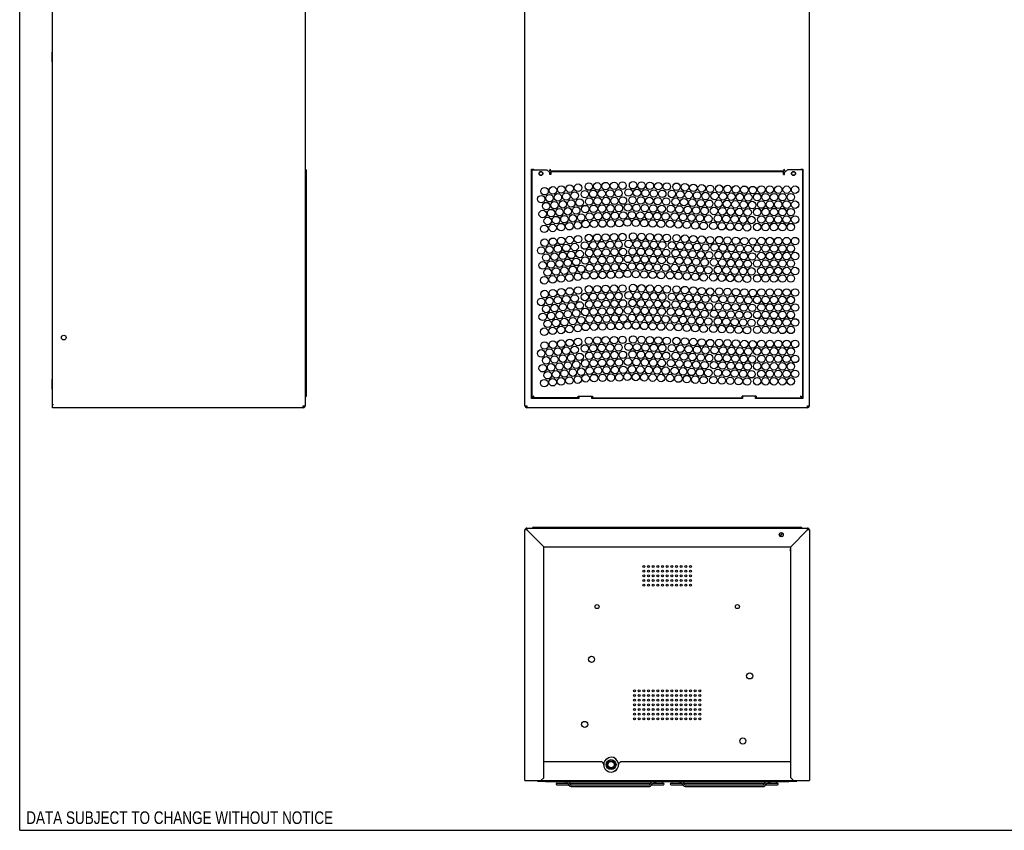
# Model space of a CAD drawing. Header units: inches. Extents: x 0 to 106, y 0 to 69.
# Tile 1 of 6: x 0 to 41, y 0 to 34. Entities that reach past the tile are written whole.
import ezdxf

# ---------------------------------------------------------------- set-up
doc = ezdxf.new("R2010")
doc.units = ezdxf.units.IN
doc.header["$LTSCALE"] = 5.84375
doc.header["$MEASUREMENT"] = 0
doc.layers.get('0').update_dxf_attribs({"linetype": 'CONTINUOUS'})
doc.styles.get("Standard").update_dxf_attribs({"font": 'txt', "width": 0.8})

msp = doc.modelspace()

# ---------------------------------------------------------------- linework, layer by layer
at = {"color": 7, "linetype": 'Continuous'}
for p, q in [((0, 0), (0, 68.75)), ((1.3831, 17.9361), (1.3831, 50.318)), ((21.2645, 17.877), (21.2645, 50.4806)), ((33.233, 17.877), (33.233, 50.4806)), ((12.013, 49.7564), (12.013, 17.877)), ((1.3516, 32.7668), (1.3516, 32.3574)), ((1.3516, 32.7668), (1.3831, 32.7668)), ((1.3516, 32.5621), (1.3831, 32.5621)), ((1.3516, 32.3574), (1.3831, 32.3574)), ((12.0524, 27.818), (12.013, 27.818)), ((12.0524, 27.818), (12.0524, 18.2904)), ((21.5401, 18.192), (21.5401, 27.8377)), ((21.5401, 27.8377), (21.6188, 27.8377)), ((21.5598, 18.2117), (21.5598, 27.818)), ((21.5598, 27.818), (22.1897, 27.818)), ((21.6188, 27.8377), (21.6188, 27.818)), ((22.1897, 27.818), (22.3078, 27.6999)), ((22.3275, 27.8377), (22.282, 27.7589)), ((22.3275, 27.8377), (22.3275, 27.7589)), ((32.2154, 27.7589), (32.17, 27.8377)), ((32.17, 27.7589), (32.17, 27.8377)), ((32.1897, 27.6999), (32.3078, 27.818)), ((32.9377, 27.818), (32.3078, 27.818)), ((32.8786, 27.8377), (32.9574, 27.8377)), ((32.8786, 27.818), (32.8786, 27.8377)), ((32.9377, 27.818), (32.9377, 18.2117)), ((32.9574, 27.8377), (32.9574, 18.192)), ((22.2684, 27.7589), (22.282, 27.7589)), ((22.2684, 27.7393), (22.2684, 27.7589)), ((22.3078, 27.6211), (22.3078, 27.6999)), ((22.3472, 27.6211), (22.3078, 27.6211)), ((32.17, 27.7589), (22.3275, 27.7589)), ((22.3472, 27.7393), (32.1503, 27.7393)), ((22.3472, 27.7393), (22.3472, 27.6211)), ((32.1503, 27.6211), (32.1503, 27.7393)), ((32.1503, 27.6211), (32.1897, 27.6211)), ((32.1897, 27.6211), (32.1897, 27.6999)), ((32.2154, 27.7589), (32.229, 27.7589)), ((32.229, 27.7589), (32.229, 27.7393)), ((21.5401, 20.8692), (21.5598, 20.8692)), ((32.9574, 20.8692), (32.9377, 20.8692)), ((21.5401, 20.633), (21.5598, 20.633)), ((32.9574, 20.633), (32.9377, 20.633)), ((32.9377, 19.4971), (32.9574, 19.4971)), ((32.9377, 19.2491), (32.9574, 19.2491)), ((1.3516, 18.9873), (1.3831, 18.9873)), ((1.3516, 18.9873), (1.3516, 18.5778)), ((1.3516, 18.7826), (1.3831, 18.7826)), ((1.3516, 18.5778), (1.3831, 18.5778)), ((21.5401, 18.3495), (21.5598, 18.3495)), ((21.6084, 18.2707), (21.5947, 18.2609)), ((21.6231, 18.2806), (21.6084, 18.2707)), ((21.6107, 18.2511), (21.6188, 18.2642)), ((21.6188, 18.2642), (21.6283, 18.2773)), ((21.6385, 18.2904), (21.6231, 18.2806)), ((21.6237, 18.2467), (21.6286, 18.2603)), ((21.6283, 18.2773), (21.6385, 18.2904)), ((21.6286, 18.2603), (21.6336, 18.2751)), ((21.6336, 18.2751), (21.6385, 18.2904)), ((23.5086, 18.2904), (24.0991, 18.2904)), ((23.5086, 18.2117), (23.5086, 18.2904)), ((23.5283, 18.2511), (23.5086, 18.2511)), ((23.5283, 18.2904), (23.5283, 18.192)), ((24.0794, 18.192), (24.0794, 18.2904)), ((24.0991, 18.2511), (24.0794, 18.2511)), ((24.0991, 18.2904), (24.0991, 18.2117)), ((30.9889, 18.2904), (30.3983, 18.2904)), ((30.3983, 18.2117), (30.3983, 18.2904)), ((30.3983, 18.2511), (30.418, 18.2511)), ((30.418, 18.2904), (30.418, 18.192)), ((30.9692, 18.192), (30.9692, 18.2904)), ((30.9692, 18.2511), (30.9889, 18.2511)), ((30.9889, 18.2904), (30.9889, 18.2117)), ((32.8743, 18.2806), (32.859, 18.2904)), ((32.859, 18.2904), (32.8692, 18.2773)), ((32.859, 18.2904), (32.8639, 18.2751)), ((32.8639, 18.2751), (32.8688, 18.2603)), ((32.8688, 18.2603), (32.8737, 18.2467)), ((32.8692, 18.2773), (32.8786, 18.2642)), ((32.8786, 18.2642), (32.8868, 18.2511)), ((32.8868, 18.2511), (32.8931, 18.2379)), ((32.8931, 18.2379), (32.897, 18.2248)), ((32.9377, 18.3495), (32.9574, 18.3495)), ((1.3831, 17.9361), (1.4225, 17.9361)), ((1.3831, 17.9134), (1.4225, 17.9361)), ((1.3831, 17.7983), (1.3831, 17.9134)), ((1.3936, 17.9295), (1.3897, 17.9361)), ((1.3998, 17.923), (1.3936, 17.9295)), ((11.9343, 17.877), (12.013, 17.877)), ((11.9343, 17.7983), (11.9343, 17.877)), ((21.2645, 17.877), (21.3432, 17.877)), ((21.3432, 17.877), (21.3432, 17.7983)), ((23.5283, 18.192), (21.5401, 18.192)), ((23.5283, 18.2117), (21.5598, 18.2117)), ((21.5991, 18.2117), (21.6005, 18.2248)), ((24.0794, 18.2117), (30.418, 18.2117)), ((30.418, 18.192), (24.0794, 18.192)), ((30.9692, 18.2117), (32.9377, 18.2117)), ((32.9574, 18.192), (30.9692, 18.192)), ((32.897, 18.2248), (32.8983, 18.2117)), ((33.1542, 17.877), (33.233, 17.877)), ((33.1542, 17.7983), (33.1542, 17.877)), ((11.9343, 17.7983), (1.3831, 17.7983)), ((33.1542, 17.7983), (21.3432, 17.7983)), ((21.2645, 2.0963), (21.2645, 12.6475)), ((21.3432, 12.6475), (21.2645, 12.6475)), ((21.3432, 12.7262), (21.3432, 12.6475)), ((21.3432, 12.7262), (33.1542, 12.7262)), ((21.3432, 12.6475), (22.0519, 11.9388)), ((21.6385, 12.7656), (32.859, 12.7656)), ((23.5086, 12.7262), (23.5086, 12.7656)), ((24.0991, 12.7656), (24.0991, 12.7262)), ((30.3983, 12.7262), (30.3983, 12.7656)), ((30.9889, 12.7656), (30.9889, 12.7262)), ((31.9672, 12.4506), (32.0519, 12.4506)), ((32.0222, 12.5294), (32.0815, 12.5294)), ((32.1113, 12.5101), (32.0519, 12.4506)), ((33.1542, 12.6475), (32.4456, 11.9388)), ((33.1542, 12.6475), (33.1542, 12.7262)), ((33.233, 12.6475), (33.1542, 12.6475)), ((33.233, 12.6475), (33.233, 2.0963)), ((31.992, 12.3916), (32.1117, 12.3916)), ((22.0519, 2.2144), (22.0519, 11.9388)), ((22.0519, 11.9388), (32.4456, 11.9388)), ((32.4456, 2.2144), (32.4456, 11.9388)), ((24.677, 2.9999), (24.7882, 3.0641)), ((25.096, 2.9999), (24.9848, 3.0641)), ((24.4928, 2.8837), (22.0519, 2.8837)), ((24.4928, 2.8837), (24.5716, 2.805)), ((24.5716, 2.805), (24.5716, 2.7656)), ((24.5788, 2.8297), (24.5788, 2.7018)), ((24.6773, 2.5311), (24.7877, 2.4674)), ((25.0953, 2.5308), (24.9848, 2.4671)), ((25.1942, 2.7016), (25.1942, 2.8297)), ((25.2015, 2.805), (25.2802, 2.8837)), ((25.2015, 2.805), (25.2015, 2.7656)), ((32.4456, 2.8837), (25.2802, 2.8837)), ((21.2645, 2.0963), (33.233, 2.0963)), ((21.7958, 2.0648), (21.7958, 2.0963)), ((21.914, 2.0648), (21.914, 2.0963)), ((22.0519, 2.2144), (21.9338, 2.0963)), ((22.1504, 2.0648), (22.1504, 2.0963)), ((22.2686, 2.0648), (22.2686, 2.0963)), ((22.6031, 2.0569), (22.6031, 2.0963)), ((22.9785, 2.0908), (22.9771, 2.0766)), ((23.2527, 2.0766), (22.9771, 2.0766)), ((22.9771, 2.0766), (22.9771, 2.0727)), ((22.9771, 2.0727), (23.2527, 2.0727)), ((23.0467, 2.0908), (23.0478, 2.0963)), ((23.2513, 2.0908), (23.2527, 2.0766)), ((23.2527, 2.0766), (23.2527, 2.0727)), ((27.7029, 2.0908), (27.7015, 2.0766)), ((27.9771, 2.0766), (27.7015, 2.0766)), ((27.7015, 2.0766), (27.7015, 2.0727)), ((27.7015, 2.0727), (27.9771, 2.0727)), ((27.7711, 2.0908), (27.7722, 2.0963)), ((27.9757, 2.0908), (27.9771, 2.0766)), ((27.9771, 2.0766), (27.9771, 2.0727)), ((31.8944, 2.0569), (31.8944, 2.0963)), ((32.2289, 2.0648), (32.2289, 2.0963)), ((32.3471, 2.0648), (32.3471, 2.0963)), ((32.5637, 2.0963), (32.4456, 2.2144)), ((32.5835, 2.0648), (32.5835, 2.0963)), ((32.7017, 2.0648), (32.7017, 2.0963)), ((21.7958, 2.0648), (22.2686, 2.0648)), ((22.1306, 2.0569), (22.1306, 2.0648)), ((22.1306, 2.0569), (32.3668, 2.0569)), ((22.607, 1.9862), (23.0451, 1.9862)), ((22.607, 1.9153), (23.1045, 1.9153)), ((23.0658, 1.9717), (23.1222, 1.8896)), ((23.1303, 1.8791), (23.1222, 1.8896)), ((23.1242, 2.0119), (23.1806, 1.9297)), ((23.1418, 1.9862), (26.5525, 1.9862)), ((23.2, 1.9153), (26.4943, 1.9153)), ((23.2014, 1.8443), (26.493, 1.8443)), ((26.5137, 1.9297), (26.5701, 2.0119)), ((26.564, 1.8791), (26.5721, 1.8896)), ((26.5721, 1.8896), (26.6285, 1.9717)), ((26.5898, 1.9153), (27.0873, 1.9153)), ((26.6492, 1.9862), (27.0873, 1.9862)), ((27.4101, 1.9862), (27.8482, 1.9862)), ((27.4101, 1.9153), (27.9077, 1.9153)), ((27.8689, 1.9717), (27.9254, 1.8896)), ((27.9334, 1.8791), (27.9254, 1.8896)), ((27.9274, 2.0119), (27.9838, 1.9297)), ((27.945, 1.9862), (31.3556, 1.9862)), ((28.0032, 1.9153), (31.2974, 1.9153)), ((28.0045, 1.8443), (31.2961, 1.8443)), ((31.3168, 1.9297), (31.3733, 2.0119)), ((31.3672, 1.8791), (31.3752, 1.8896)), ((31.3752, 1.8896), (31.4317, 1.9717)), ((31.3929, 1.9153), (31.8905, 1.9153)), ((31.4524, 1.9862), (31.8905, 1.9862)), ((32.2289, 2.0648), (32.7017, 2.0648)), ((32.3668, 2.0569), (32.3668, 2.0648)), ((0, 0), (106.25, 0))]:
    msp.add_line(p, q, dxfattribs=at)
for points in [[(12.0524, 18.2904), (12.0509, 18.2806), (12.0464, 18.2707), (12.0391, 18.2609), (12.0293, 18.2511), (12.0174, 18.2412), (12.013, 18.2381)], [(21.5947, 18.2609), (21.5828, 18.2511), (21.573, 18.2412), (21.5657, 18.2314), (21.5613, 18.2215), (21.5598, 18.2117)], [(21.5991, 18.2117), (21.604, 18.2132), (21.609, 18.2177), (21.6139, 18.225), (21.6188, 18.2348), (21.6237, 18.2467)], [(21.6005, 18.2248), (21.6044, 18.2379), (21.6107, 18.2511)], [(21.6385, 18.2904), (21.6336, 18.2828), (21.6286, 18.2754), (21.6237, 18.2686), (21.6188, 18.2626), (21.6162, 18.26)], [(32.8812, 18.26), (32.8786, 18.2626), (32.8737, 18.2686), (32.8688, 18.2754), (32.8639, 18.2828), (32.859, 18.2904)], [(32.8737, 18.2467), (32.8786, 18.2348), (32.8836, 18.225), (32.8885, 18.2177), (32.8934, 18.2132), (32.8983, 18.2117)], [(32.9027, 18.2609), (32.8891, 18.2707), (32.8743, 18.2806)], [(32.9377, 18.2117), (32.9362, 18.2215), (32.9317, 18.2314), (32.9244, 18.2412), (32.9146, 18.2511), (32.9027, 18.2609)], [(21.6123, 12.7262), (21.6139, 12.7306), (21.6188, 12.7425), (21.6237, 12.7523), (21.6286, 12.7596), (21.6336, 12.7641), (21.6385, 12.7656)], [(32.859, 12.7656), (32.8639, 12.7641), (32.8688, 12.7596), (32.8737, 12.7523), (32.8786, 12.7425), (32.8836, 12.7306), (32.8852, 12.7262)], [(22.9882, 2.0216), (22.9878, 2.0155), (22.9867, 2.0095), (22.9848, 2.0039), (22.9823, 1.9989), (22.9792, 1.9945), (22.9757, 1.991), (22.9717, 1.9884), (22.9675, 1.9868), (22.9631, 1.9862)], [(22.9643, 2.0569), (22.9675, 2.0565), (22.9717, 2.0549), (22.9757, 2.0523), (22.9792, 2.0488), (22.9823, 2.0444), (22.9848, 2.0394), (22.9867, 2.0338), (22.9878, 2.0278), (22.9882, 2.0216)], [(23.0658, 1.9717), (23.0622, 1.9764), (23.0585, 1.9801), (23.0548, 1.9829), (23.0513, 1.9848), (23.048, 1.9859), (23.0451, 1.9862)], [(23.1242, 2.0119), (23.1161, 2.0223), (23.1073, 2.0315), (23.0979, 2.0393), (23.0878, 2.0457), (23.0775, 2.0507), (23.0668, 2.0543), (23.056, 2.0564), (23.0473, 2.0569)], [(23.2014, 1.8443), (23.1905, 1.845), (23.1797, 1.8471), (23.169, 1.8507), (23.1587, 1.8556), (23.1486, 1.8621), (23.1391, 1.8699), (23.1303, 1.8791)], [(23.2014, 1.9152), (23.1984, 1.9155), (23.1951, 1.9166), (23.1916, 1.9185), (23.1879, 1.9213), (23.1842, 1.9251), (23.1806, 1.9297)], [(26.493, 1.9152), (26.4959, 1.9155), (26.4992, 1.9166), (26.5027, 1.9185), (26.5064, 1.9213), (26.5101, 1.9251), (26.5137, 1.9297)], [(26.493, 1.8443), (26.5038, 1.845), (26.5146, 1.8471), (26.5253, 1.8507), (26.5357, 1.8556), (26.5457, 1.8621), (26.5552, 1.8699), (26.564, 1.8791)], [(26.57, 2.012), (26.5781, 2.0225), (26.5869, 2.0317), (26.5964, 2.0395), (26.6064, 2.0459), (26.6167, 2.0509), (26.6274, 2.0544)], [(26.6275, 2.0543), (26.6383, 2.0564), (26.647, 2.0569)], [(26.6285, 1.9717), (26.6321, 1.9764), (26.6358, 1.9801), (26.6395, 1.9829), (26.643, 1.9848), (26.6463, 1.9859), (26.6492, 1.9862)], [(26.7061, 2.0216), (26.7065, 2.0278), (26.7076, 2.0338), (26.7095, 2.0394), (26.712, 2.0444), (26.7151, 2.0488), (26.7186, 2.0523), (26.7226, 2.0549), (26.7268, 2.0565), (26.73, 2.0569)], [(26.7312, 1.9862), (26.7268, 1.9868), (26.7226, 1.9884), (26.7186, 1.991), (26.7151, 1.9945), (26.712, 1.9989), (26.7095, 2.0039), (26.7076, 2.0095), (26.7065, 2.0155), (26.7061, 2.0216)], [(26.7953, 2.0569), (26.7906, 2.0565), (26.7844, 2.0548), (26.7787, 2.0521), (26.7736, 2.0483), (26.7692, 2.0437), (26.7657, 2.0384), (26.7632, 2.0326), (26.7618, 2.0264), (26.7615, 2.0216)], [(26.7615, 2.0216), (26.7618, 2.0164), (26.7633, 2.0103), (26.7658, 2.0046), (26.7694, 1.9994), (26.7737, 1.9948), (26.7789, 1.9911), (26.7845, 1.9884), (26.7906, 1.9868), (26.7969, 1.9862)], [(27.0134, 1.9862), (27.0197, 1.9868), (27.0258, 1.9884), (27.0315, 1.9911), (27.0366, 1.9948), (27.041, 1.9994), (27.0445, 2.0046), (27.047, 2.0103), (27.0485, 2.0164), (27.0489, 2.0216)], [(27.0489, 2.0216), (27.0485, 2.0264), (27.0471, 2.0326), (27.0446, 2.0384), (27.0411, 2.0437), (27.0367, 2.0483), (27.0316, 2.0521), (27.0259, 2.0548), (27.0198, 2.0565), (27.015, 2.0569)], [(27.7913, 2.0216), (27.791, 2.0155), (27.7898, 2.0095), (27.788, 2.0039), (27.7855, 1.9989), (27.7824, 1.9945), (27.7788, 1.991), (27.7749, 1.9884), (27.7706, 1.9868), (27.7663, 1.9862)], [(27.7674, 2.0569), (27.7706, 2.0565), (27.7749, 2.0549), (27.7788, 2.0523), (27.7824, 2.0488), (27.7855, 2.0444), (27.788, 2.0394), (27.7898, 2.0338), (27.791, 2.0278), (27.7913, 2.0216)], [(27.8689, 1.9717), (27.8654, 1.9764), (27.8617, 1.9801), (27.858, 1.9829), (27.8545, 1.9848), (27.8512, 1.9859), (27.8482, 1.9862)], [(27.9274, 2.0119), (27.9193, 2.0223), (27.9105, 2.0315), (27.901, 2.0393), (27.891, 2.0457), (27.8806, 2.0507), (27.87, 2.0543), (27.8591, 2.0564), (27.8504, 2.0569)], [(28.0045, 1.8443), (27.9937, 1.845), (27.9829, 1.8471), (27.9722, 1.8507), (27.9618, 1.8556), (27.9518, 1.8621), (27.9423, 1.8699), (27.9334, 1.8791)], [(28.0045, 1.9152), (28.0015, 1.9155), (27.9983, 1.9166), (27.9947, 1.9185), (27.991, 1.9213), (27.9873, 1.9251), (27.9838, 1.9297)], [(31.2961, 1.9152), (31.2991, 1.9155), (31.3023, 1.9166), (31.3059, 1.9185), (31.3096, 1.9213), (31.3133, 1.9251), (31.3168, 1.9297)], [(31.2961, 1.8443), (31.3069, 1.845), (31.3177, 1.8471), (31.3284, 1.8507), (31.3388, 1.8556), (31.3488, 1.8621), (31.3584, 1.8699), (31.3672, 1.8791)], [(31.3732, 2.012), (31.3812, 2.0225), (31.39, 2.0317), (31.3995, 2.0395), (31.4095, 2.0459), (31.4199, 2.0509), (31.4305, 2.0544)], [(31.4306, 2.0543), (31.4415, 2.0564), (31.4502, 2.0569)], [(31.4317, 1.9717), (31.4352, 1.9764), (31.4389, 1.9801), (31.4426, 1.9829), (31.4462, 1.9848), (31.4494, 1.9859), (31.4524, 1.9862)], [(31.5093, 2.0216), (31.5096, 2.0278), (31.5108, 2.0338), (31.5126, 2.0394), (31.5151, 2.0444), (31.5182, 2.0488), (31.5218, 2.0523), (31.5257, 2.0549), (31.53, 2.0565), (31.5332, 2.0569)], [(31.5343, 1.9862), (31.53, 1.9868), (31.5257, 1.9884), (31.5218, 1.991), (31.5182, 1.9945), (31.5151, 1.9989), (31.5126, 2.0039), (31.5108, 2.0095), (31.5096, 2.0155), (31.5093, 2.0216)], [(31.5985, 2.0569), (31.5937, 2.0565), (31.5876, 2.0548), (31.5819, 2.0521), (31.5767, 2.0483), (31.5723, 2.0437), (31.5688, 2.0384), (31.5663, 2.0326), (31.5649, 2.0264), (31.5646, 2.0216)], [(31.5646, 2.0216), (31.565, 2.0164), (31.5665, 2.0103), (31.569, 2.0046), (31.5725, 1.9994), (31.5769, 1.9948), (31.582, 1.9911), (31.5877, 1.9884), (31.5938, 1.9868), (31.6, 1.9862)], [(31.8166, 1.9862), (31.8228, 1.9868), (31.8289, 1.9884), (31.8346, 1.9911), (31.8397, 1.9948), (31.8441, 1.9994), (31.8476, 2.0046), (31.8502, 2.0103), (31.8516, 2.0164), (31.852, 2.0216)], [(31.852, 2.0216), (31.8517, 2.0264), (31.8503, 2.0326), (31.8478, 2.0384), (31.8443, 2.0437), (31.8399, 2.0483), (31.8348, 2.0521), (31.829, 2.0548), (31.8229, 2.0565), (31.8182, 2.0569)]]:
    msp.add_lwpolyline(points, dxfattribs=at)
for centre, radius in [((21.9338, 27.6605), 0.0846), ((21.9338, 27.6605), 0.0787), ((21.9338, 27.6605), 0.0709), ((32.5637, 27.6605), 0.0846), ((32.5637, 27.6605), 0.0787), ((32.5637, 27.6605), 0.0709), ((22.0883, 26.9137), 0.1575), ((22.4407, 26.9507), 0.1575), ((22.7931, 26.9878), 0.1575), ((23.1455, 27.0248), 0.1575), ((23.4979, 27.0618), 0.1575), ((23.782, 26.7907), 0.1575), ((23.9503, 27.1105), 0.1575), ((24.1362, 26.8006), 0.1575), ((24.3045, 27.1204), 0.1575), ((24.4904, 26.8104), 0.1575), ((24.6587, 27.1302), 0.1575), ((24.8446, 26.8203), 0.1575), ((25.0129, 27.1401), 0.1575), ((25.1988, 26.8301), 0.1575), ((25.3671, 27.1499), 0.1575), ((25.6247, 26.8591), 0.1575), ((25.8141, 27.1668), 0.1575), ((25.9787, 26.8451), 0.1575), ((26.1681, 27.1529), 0.1575), ((26.3328, 26.8312), 0.1575), ((26.5222, 27.139), 0.1575), ((26.6868, 26.8173), 0.1575), ((26.8762, 27.1251), 0.1575), ((27.0409, 26.8034), 0.1575), ((27.2303, 27.1111), 0.1575), ((27.4456, 26.7991), 0.1575), ((27.642, 27.1025), 0.1575), ((27.7993, 26.7771), 0.1575), ((27.9956, 27.0805), 0.1575), ((28.3493, 27.0586), 0.1575), ((28.7029, 27.0366), 0.1575), ((29.0566, 27.0146), 0.1575), ((29.4349, 27.0208), 0.1575), ((29.7889, 27.0061), 0.1575), ((30.1429, 26.9913), 0.1575), ((30.497, 26.9766), 0.1575), ((30.851, 26.9618), 0.1575), ((31.2139, 26.9814), 0.1575), ((31.5683, 26.9808), 0.1575), ((31.9226, 26.9801), 0.1575), ((32.2769, 26.9794), 0.1575), ((32.6313, 26.9788), 0.1575), ((21.9451, 26.5819), 0.1575), ((22.2975, 26.619), 0.1575), ((22.6498, 26.656), 0.1575), ((23.0022, 26.6931), 0.1575), ((23.2114, 26.3983), 0.1575), ((23.3546, 26.7301), 0.1575), ((23.5637, 26.4354), 0.1575), ((23.9679, 26.4808), 0.1575), ((24.3221, 26.4907), 0.1575), ((24.6763, 26.5005), 0.1575), ((25.0304, 26.5104), 0.1575), ((25.3846, 26.5202), 0.1575), ((25.7893, 26.5374), 0.1575), ((26.1434, 26.5235), 0.1575), ((26.4974, 26.5095), 0.1575), ((26.8515, 26.4956), 0.1575), ((27.2055, 26.4817), 0.1575), ((27.6029, 26.4738), 0.1575), ((27.9566, 26.4518), 0.1575), ((28.1529, 26.7552), 0.1575), ((28.3102, 26.4298), 0.1575), ((28.5066, 26.7332), 0.1575), ((28.6639, 26.4079), 0.1575), ((28.8602, 26.7112), 0.1575), ((29.0175, 26.3859), 0.1575), ((29.2448, 26.7135), 0.1575), ((29.4087, 26.3914), 0.1575), ((29.5988, 26.6987), 0.1575), ((29.7627, 26.3767), 0.1575), ((29.9528, 26.684), 0.1575), ((30.1167, 26.3619), 0.1575), ((30.3069, 26.6693), 0.1575), ((30.6609, 26.6545), 0.1575), ((31.0362, 26.6668), 0.1575), ((31.3905, 26.6661), 0.1575), ((31.7448, 26.6655), 0.1575), ((32.0992, 26.6648), 0.1575), ((32.4535, 26.6641), 0.1575), ((22.0109, 25.9555), 0.1575), ((22.1542, 26.2872), 0.1575), ((22.3633, 25.9925), 0.1575), ((22.5066, 26.3243), 0.1575), ((22.7157, 26.0295), 0.1575), ((22.859, 26.3613), 0.1575), ((23.0681, 26.0666), 0.1575), ((23.4205, 26.1036), 0.1575), ((23.7995, 26.1611), 0.1575), ((24.1537, 26.1709), 0.1575), ((24.5079, 26.1808), 0.1575), ((24.8621, 26.1906), 0.1575), ((25.2163, 26.2005), 0.1575), ((25.5999, 26.2296), 0.1575), ((25.954, 26.2157), 0.1575), ((26.308, 26.2018), 0.1575), ((26.6621, 26.1879), 0.1575), ((27.0161, 26.1739), 0.1575), ((27.4066, 26.1704), 0.1575), ((27.7602, 26.1484), 0.1575), ((28.1139, 26.1265), 0.1575), ((28.4675, 26.1045), 0.1575), ((28.8212, 26.0825), 0.1575), ((29.2186, 26.0841), 0.1575), ((29.5726, 26.0694), 0.1575), ((29.9266, 26.0546), 0.1575), ((30.2806, 26.0399), 0.1575), ((30.4708, 26.3472), 0.1575), ((30.6347, 26.0251), 0.1575), ((30.8248, 26.3325), 0.1575), ((31.035, 26.0369), 0.1575), ((31.2127, 26.3515), 0.1575), ((31.3893, 26.0362), 0.1575), ((31.5671, 26.3509), 0.1575), ((31.7436, 26.0356), 0.1575), ((31.9214, 26.3502), 0.1575), ((32.098, 26.0349), 0.1575), ((32.2757, 26.3495), 0.1575), ((32.4523, 26.0342), 0.1575), ((32.6301, 26.3488), 0.1575), ((22.22, 25.6608), 0.1575), ((22.5724, 25.6978), 0.1575), ((22.9248, 25.7348), 0.1575), ((23.2772, 25.7719), 0.1575), ((23.6296, 25.8089), 0.1575), ((23.9854, 25.8511), 0.1575), ((24.1712, 25.5412), 0.1575), ((24.3396, 25.861), 0.1575), ((24.5254, 25.5511), 0.1575), ((24.6938, 25.8709), 0.1575), ((24.8796, 25.5609), 0.1575), ((25.048, 25.8807), 0.1575), ((25.2338, 25.5708), 0.1575), ((25.4022, 25.8906), 0.1575), ((25.5751, 25.6002), 0.1575), ((25.7645, 25.908), 0.1575), ((25.9292, 25.5863), 0.1575), ((26.1186, 25.894), 0.1575), ((26.2833, 25.5724), 0.1575), ((26.4727, 25.8801), 0.1575), ((26.6373, 25.5584), 0.1575), ((26.8267, 25.8662), 0.1575), ((26.9914, 25.5445), 0.1575), ((27.1808, 25.8523), 0.1575), ((27.3675, 25.5417), 0.1575), ((27.5639, 25.8451), 0.1575), ((27.9175, 25.8231), 0.1575), ((28.2712, 25.8011), 0.1575), ((28.6248, 25.7792), 0.1575), ((28.9785, 25.7572), 0.1575), ((29.3825, 25.7621), 0.1575), ((29.7365, 25.7473), 0.1575), ((30.0905, 25.7326), 0.1575), ((30.4446, 25.7178), 0.1575), ((30.7986, 25.7031), 0.1575), ((31.2115, 25.7216), 0.1575), ((31.5659, 25.7209), 0.1575), ((31.9202, 25.7203), 0.1575), ((32.2745, 25.7196), 0.1575), ((32.6289, 25.7189), 0.1575), ((22.0768, 25.329), 0.1575), ((22.4291, 25.366), 0.1575), ((22.7815, 25.4031), 0.1575), ((23.1339, 25.4401), 0.1575), ((23.4863, 25.4772), 0.1575), ((23.817, 25.5314), 0.1575), ((27.7212, 25.5197), 0.1575), ((28.0748, 25.4978), 0.1575), ((28.4285, 25.4758), 0.1575), ((28.7821, 25.4538), 0.1575), ((29.1924, 25.4547), 0.1575), ((29.5464, 25.44), 0.1575), ((29.9004, 25.4253), 0.1575), ((30.2544, 25.4105), 0.1575), ((30.6085, 25.3958), 0.1575), ((31.0338, 25.407), 0.1575), ((31.3881, 25.4063), 0.1575), ((31.7424, 25.4056), 0.1575), ((32.0968, 25.405), 0.1575), ((32.4511, 25.4043), 0.1575), ((22.0883, 24.7483), 0.1575), ((22.4407, 24.7854), 0.1575), ((22.7931, 24.8224), 0.1575), ((23.1455, 24.8595), 0.1575), ((23.4979, 24.8965), 0.1575), ((23.9503, 24.9451), 0.1575), ((24.3045, 24.955), 0.1575), ((24.6587, 24.9649), 0.1575), ((25.0129, 24.9747), 0.1575), ((25.3671, 24.9846), 0.1575), ((25.8141, 25.0015), 0.1575), ((26.1681, 24.9875), 0.1575), ((26.5222, 24.9736), 0.1575), ((26.8762, 24.9597), 0.1575), ((27.2303, 24.9458), 0.1575), ((27.642, 24.9371), 0.1575), ((27.9956, 24.9152), 0.1575), ((28.3493, 24.8932), 0.1575), ((28.7029, 24.8712), 0.1575), ((29.0566, 24.8493), 0.1575), ((29.4349, 24.8555), 0.1575), ((29.7889, 24.8407), 0.1575), ((30.1429, 24.826), 0.1575), ((30.497, 24.8112), 0.1575), ((30.851, 24.7965), 0.1575), ((31.2139, 24.8161), 0.1575), ((31.5683, 24.8154), 0.1575), ((31.9226, 24.8147), 0.1575), ((32.2769, 24.8141), 0.1575), ((32.6313, 24.8134), 0.1575), ((21.9451, 24.4166), 0.1575), ((22.2975, 24.4536), 0.1575), ((22.6498, 24.4907), 0.1575), ((23.0022, 24.5277), 0.1575), ((23.3546, 24.5647), 0.1575), ((23.782, 24.6254), 0.1575), ((23.9679, 24.3155), 0.1575), ((24.1362, 24.6352), 0.1575), ((24.3221, 24.3253), 0.1575), ((24.4904, 24.6451), 0.1575), ((24.6763, 24.3352), 0.1575), ((24.8446, 24.6549), 0.1575), ((25.0304, 24.345), 0.1575), ((25.1988, 24.6648), 0.1575), ((25.3846, 24.3549), 0.1575), ((25.6247, 24.6937), 0.1575), ((25.7893, 24.372), 0.1575), ((25.9787, 24.6798), 0.1575), ((26.1434, 24.3581), 0.1575), ((26.3328, 24.6659), 0.1575), ((26.4974, 24.3442), 0.1575), ((26.6868, 24.6519), 0.1575), ((26.8515, 24.3303), 0.1575), ((27.0409, 24.638), 0.1575), ((27.2055, 24.3163), 0.1575), ((27.4456, 24.6338), 0.1575), ((27.6029, 24.3084), 0.1575), ((27.7993, 24.6118), 0.1575), ((28.1529, 24.5898), 0.1575), ((28.5066, 24.5679), 0.1575), ((28.8602, 24.5459), 0.1575), ((29.2448, 24.5481), 0.1575), ((29.5988, 24.5334), 0.1575), ((29.9528, 24.5187), 0.1575), ((30.3069, 24.5039), 0.1575), ((30.6609, 24.4892), 0.1575), ((31.0362, 24.5015), 0.1575), ((31.3905, 24.5008), 0.1575), ((31.7448, 24.5001), 0.1575), ((32.0992, 24.4995), 0.1575), ((32.4535, 24.4988), 0.1575), ((22.1542, 24.1219), 0.1575), ((22.5066, 24.1589), 0.1575), ((22.859, 24.1959), 0.1575), ((23.0681, 23.9012), 0.1575), ((23.2114, 24.233), 0.1575), ((23.4205, 23.9383), 0.1575), ((23.5637, 24.27), 0.1575), ((23.7995, 23.9957), 0.1575), ((24.1537, 24.0056), 0.1575), ((24.5079, 24.0154), 0.1575), ((24.8621, 24.0253), 0.1575), ((25.2163, 24.0351), 0.1575), ((25.5999, 24.0643), 0.1575), ((25.954, 24.0504), 0.1575), ((26.308, 24.0364), 0.1575), ((26.6621, 24.0225), 0.1575), ((27.0161, 24.0086), 0.1575), ((27.4066, 24.0051), 0.1575), ((27.7602, 23.9831), 0.1575), ((27.9566, 24.2865), 0.1575), ((28.1139, 23.9611), 0.1575), ((28.3102, 24.2645), 0.1575), ((28.4675, 23.9391), 0.1575), ((28.6639, 24.2425), 0.1575), ((28.8212, 23.9172), 0.1575), ((29.0175, 24.2206), 0.1575), ((29.2186, 23.9188), 0.1575), ((29.4087, 24.2261), 0.1575), ((29.5726, 23.904), 0.1575), ((29.7627, 24.2113), 0.1575), ((29.9266, 23.8893), 0.1575), ((30.1167, 24.1966), 0.1575), ((30.4708, 24.1819), 0.1575), ((30.8248, 24.1671), 0.1575), ((31.2127, 24.1862), 0.1575), ((31.5671, 24.1855), 0.1575), ((31.9214, 24.1848), 0.1575), ((32.2757, 24.1842), 0.1575), ((32.6301, 24.1835), 0.1575), ((22.0109, 23.7901), 0.1575), ((22.22, 23.4954), 0.1575), ((22.3633, 23.8272), 0.1575), ((22.5724, 23.5324), 0.1575), ((22.7157, 23.8642), 0.1575), ((22.9248, 23.5695), 0.1575), ((23.2772, 23.6065), 0.1575), ((23.6296, 23.6436), 0.1575), ((23.9854, 23.6858), 0.1575), ((24.3396, 23.6956), 0.1575), ((24.6938, 23.7055), 0.1575), ((25.048, 23.7154), 0.1575), ((25.4022, 23.7252), 0.1575), ((25.7645, 23.7426), 0.1575), ((26.1186, 23.7287), 0.1575), ((26.4727, 23.7148), 0.1575), ((26.8267, 23.7008), 0.1575), ((27.1808, 23.6869), 0.1575), ((27.5639, 23.6797), 0.1575), ((27.9175, 23.6577), 0.1575), ((28.2712, 23.6358), 0.1575), ((28.6248, 23.6138), 0.1575), ((28.9785, 23.5918), 0.1575), ((29.3825, 23.5967), 0.1575), ((29.7365, 23.582), 0.1575), ((30.0905, 23.5672), 0.1575), ((30.2806, 23.8745), 0.1575), ((30.4446, 23.5525), 0.1575), ((30.6347, 23.8598), 0.1575), ((30.7986, 23.5377), 0.1575), ((31.035, 23.8715), 0.1575), ((31.2115, 23.5563), 0.1575), ((31.3893, 23.8709), 0.1575), ((31.5659, 23.5556), 0.1575), ((31.7436, 23.8702), 0.1575), ((31.9202, 23.5549), 0.1575), ((32.098, 23.8695), 0.1575), ((32.2745, 23.5542), 0.1575), ((32.4523, 23.8689), 0.1575), ((32.6289, 23.5536), 0.1575), ((22.0768, 23.1636), 0.1575), ((22.4291, 23.2007), 0.1575), ((22.7815, 23.2377), 0.1575), ((23.1339, 23.2748), 0.1575), ((23.4863, 23.3118), 0.1575), ((23.817, 23.366), 0.1575), ((24.1712, 23.3759), 0.1575), ((24.5254, 23.3857), 0.1575), ((24.8796, 23.3956), 0.1575), ((25.2338, 23.4054), 0.1575), ((25.5751, 23.4348), 0.1575), ((25.9292, 23.4209), 0.1575), ((26.2833, 23.407), 0.1575), ((26.6373, 23.3931), 0.1575), ((26.9914, 23.3791), 0.1575), ((27.3675, 23.3763), 0.1575), ((27.7212, 23.3544), 0.1575), ((28.0748, 23.3324), 0.1575), ((28.4285, 23.3104), 0.1575), ((28.7821, 23.2885), 0.1575), ((29.1924, 23.2894), 0.1575), ((29.5464, 23.2746), 0.1575), ((29.9004, 23.2599), 0.1575), ((30.2544, 23.2452), 0.1575), ((30.6085, 23.2304), 0.1575), ((31.0338, 23.2416), 0.1575), ((31.3881, 23.241), 0.1575), ((31.7424, 23.2403), 0.1575), ((32.0968, 23.2396), 0.1575), ((32.4511, 23.2389), 0.1575), ((22.7931, 22.6571), 0.1575), ((23.1455, 22.6941), 0.1575), ((23.4979, 22.7311), 0.1575), ((23.9503, 22.7798), 0.1575), ((24.3045, 22.7896), 0.1575), ((24.6587, 22.7995), 0.1575), ((25.0129, 22.8094), 0.1575), ((25.3671, 22.8192), 0.1575), ((25.8141, 22.8361), 0.1575), ((26.1681, 22.8222), 0.1575), ((26.5222, 22.8083), 0.1575), ((26.8762, 22.7943), 0.1575), ((27.2303, 22.7804), 0.1575), ((27.642, 22.7718), 0.1575), ((27.9956, 22.7498), 0.1575), ((28.3493, 22.7278), 0.1575), ((28.7029, 22.7059), 0.1575), ((29.0566, 22.6839), 0.1575), ((29.4349, 22.6901), 0.1575), ((29.7889, 22.6754), 0.1575), ((30.1429, 22.6606), 0.1575), ((30.497, 22.6459), 0.1575), ((31.2139, 22.6507), 0.1575), ((31.5683, 22.6501), 0.1575), ((31.9226, 22.6494), 0.1575), ((32.2769, 22.6487), 0.1575), ((32.6313, 22.648), 0.1575), ((21.9451, 22.2512), 0.1575), ((22.0883, 22.583), 0.1575), ((22.2975, 22.2883), 0.1575), ((22.4407, 22.62), 0.1575), ((22.6498, 22.3253), 0.1575), ((23.0022, 22.3623), 0.1575), ((23.3546, 22.3994), 0.1575), ((23.782, 22.46), 0.1575), ((24.1362, 22.4699), 0.1575), ((24.4904, 22.4797), 0.1575), ((24.8446, 22.4896), 0.1575), ((25.1988, 22.4994), 0.1575), ((25.6247, 22.5284), 0.1575), ((25.9787, 22.5144), 0.1575), ((26.3328, 22.5005), 0.1575), ((26.6868, 22.4866), 0.1575), ((27.0409, 22.4727), 0.1575), ((27.4456, 22.4684), 0.1575), ((27.7993, 22.4464), 0.1575), ((28.1529, 22.4245), 0.1575), ((28.5066, 22.4025), 0.1575), ((28.8602, 22.3805), 0.1575), ((29.2448, 22.3828), 0.1575), ((29.5988, 22.368), 0.1575), ((29.9528, 22.3533), 0.1575), ((30.3069, 22.3386), 0.1575), ((30.6609, 22.3238), 0.1575), ((30.851, 22.6311), 0.1575), ((31.0362, 22.3361), 0.1575), ((31.3905, 22.3354), 0.1575), ((31.7448, 22.3348), 0.1575), ((32.0992, 22.3341), 0.1575), ((32.4535, 22.3334), 0.1575), ((22.1542, 21.9565), 0.1575), ((22.5066, 21.9936), 0.1575), ((22.859, 22.0306), 0.1575), ((23.2114, 22.0676), 0.1575), ((23.5637, 22.1047), 0.1575), ((23.7995, 21.8303), 0.1575), ((23.9679, 22.1501), 0.1575), ((24.1537, 21.8402), 0.1575), ((24.3221, 22.16), 0.1575), ((24.5079, 21.8501), 0.1575), ((24.6763, 22.1698), 0.1575), ((24.8621, 21.8599), 0.1575), ((25.0304, 22.1797), 0.1575), ((25.2163, 21.8698), 0.1575), ((25.3846, 22.1895), 0.1575), ((25.5999, 21.8989), 0.1575), ((25.7893, 22.2067), 0.1575), ((25.954, 21.885), 0.1575), ((26.1434, 22.1928), 0.1575), ((26.308, 21.8711), 0.1575), ((26.4974, 22.1788), 0.1575), ((26.6621, 21.8572), 0.1575), ((26.8515, 22.1649), 0.1575), ((27.0161, 21.8432), 0.1575), ((27.2055, 22.151), 0.1575), ((27.4066, 21.8397), 0.1575), ((27.6029, 22.1431), 0.1575), ((27.7602, 21.8177), 0.1575), ((27.9566, 22.1211), 0.1575), ((28.3102, 22.0991), 0.1575), ((28.6639, 22.0772), 0.1575), ((29.0175, 22.0552), 0.1575), ((29.4087, 22.0607), 0.1575), ((29.7627, 22.046), 0.1575), ((30.1167, 22.0312), 0.1575), ((30.4708, 22.0165), 0.1575), ((30.8248, 22.0018), 0.1575), ((31.2127, 22.0208), 0.1575), ((31.5671, 22.0201), 0.1575), ((31.9214, 22.0195), 0.1575), ((32.2757, 22.0188), 0.1575), ((32.6301, 22.0181), 0.1575), ((22.0109, 21.6248), 0.1575), ((22.3633, 21.6618), 0.1575), ((22.7157, 21.6988), 0.1575), ((22.9248, 21.4041), 0.1575), ((23.0681, 21.7359), 0.1575), ((23.2772, 21.4412), 0.1575), ((23.4205, 21.7729), 0.1575), ((23.6296, 21.4782), 0.1575), ((23.9854, 21.5204), 0.1575), ((24.3396, 21.5303), 0.1575), ((24.6938, 21.5401), 0.1575), ((25.048, 21.55), 0.1575), ((25.4022, 21.5599), 0.1575), ((25.7645, 21.5772), 0.1575), ((26.1186, 21.5633), 0.1575), ((26.4727, 21.5494), 0.1575), ((26.8267, 21.5355), 0.1575), ((27.1808, 21.5215), 0.1575), ((27.5639, 21.5144), 0.1575), ((27.9175, 21.4924), 0.1575), ((28.1139, 21.7958), 0.1575), ((28.2712, 21.4704), 0.1575), ((28.4675, 21.7738), 0.1575), ((28.6248, 21.4485), 0.1575), ((28.8212, 21.7518), 0.1575), ((28.9785, 21.4265), 0.1575), ((29.2186, 21.7534), 0.1575), ((29.3825, 21.4313), 0.1575), ((29.5726, 21.7387), 0.1575), ((29.7365, 21.4166), 0.1575), ((29.9266, 21.7239), 0.1575), ((30.0905, 21.4019), 0.1575), ((30.2806, 21.7092), 0.1575), ((30.6347, 21.6944), 0.1575), ((31.035, 21.7062), 0.1575), ((31.2115, 21.3909), 0.1575), ((31.3893, 21.7055), 0.1575), ((31.5659, 21.3902), 0.1575), ((31.7436, 21.7048), 0.1575), ((31.9202, 21.3896), 0.1575), ((32.098, 21.7042), 0.1575), ((32.4523, 21.7035), 0.1575), ((22.0768, 20.9983), 0.1575), ((22.22, 21.33), 0.1575), ((22.4291, 21.0353), 0.1575), ((22.5724, 21.3671), 0.1575), ((22.7815, 21.0724), 0.1575), ((23.1339, 21.1094), 0.1575), ((23.4863, 21.1464), 0.1575), ((23.817, 21.2007), 0.1575), ((24.1712, 21.2105), 0.1575), ((24.5254, 21.2204), 0.1575), ((24.8796, 21.2302), 0.1575), ((25.2338, 21.2401), 0.1575), ((25.5751, 21.2695), 0.1575), ((25.9292, 21.2556), 0.1575), ((26.2833, 21.2416), 0.1575), ((26.6373, 21.2277), 0.1575), ((26.9914, 21.2138), 0.1575), ((27.3675, 21.211), 0.1575), ((27.7212, 21.189), 0.1575), ((28.0748, 21.1671), 0.1575), ((28.4285, 21.1451), 0.1575), ((28.7821, 21.1231), 0.1575), ((29.1924, 21.124), 0.1575), ((29.5464, 21.1093), 0.1575), ((29.9004, 21.0945), 0.1575), ((30.2544, 21.0798), 0.1575), ((30.4446, 21.3871), 0.1575), ((30.6085, 21.0651), 0.1575), ((30.7986, 21.3724), 0.1575), ((31.0338, 21.0763), 0.1575), ((31.3881, 21.0756), 0.1575), ((31.7424, 21.0749), 0.1575), ((32.0968, 21.0743), 0.1575), ((32.2745, 21.3889), 0.1575), ((32.4511, 21.0736), 0.1575), ((32.6289, 21.3882), 0.1575), ((1.8555, 20.7511), 0.0984), ((23.4979, 20.5658), 0.1575), ((23.9503, 20.6144), 0.1575), ((24.3045, 20.6243), 0.1575), ((24.6587, 20.6341), 0.1575), ((25.0129, 20.644), 0.1575), ((25.3671, 20.6539), 0.1575), ((25.8141, 20.6708), 0.1575), ((26.1681, 20.6568), 0.1575), ((26.5222, 20.6429), 0.1575), ((26.8762, 20.629), 0.1575), ((27.2303, 20.6151), 0.1575), ((27.642, 20.6064), 0.1575), ((27.9956, 20.5845), 0.1575), ((28.3493, 20.5625), 0.1575), ((22.0883, 20.4176), 0.1575), ((22.4407, 20.4547), 0.1575), ((22.6498, 20.16), 0.1575), ((22.7931, 20.4917), 0.1575), ((23.0022, 20.197), 0.1575), ((23.1455, 20.5287), 0.1575), ((23.3546, 20.234), 0.1575), ((23.782, 20.2947), 0.1575), ((24.1362, 20.3045), 0.1575), ((24.4904, 20.3144), 0.1575), ((24.8446, 20.3242), 0.1575), ((25.1988, 20.3341), 0.1575), ((25.6247, 20.363), 0.1575), ((25.9787, 20.3491), 0.1575), ((26.3328, 20.3352), 0.1575), ((26.6868, 20.3212), 0.1575), ((27.0409, 20.3073), 0.1575), ((27.4456, 20.3031), 0.1575), ((27.7993, 20.2811), 0.1575), ((28.1529, 20.2591), 0.1575), ((28.5066, 20.2371), 0.1575), ((28.7029, 20.5405), 0.1575), ((28.8602, 20.2152), 0.1575), ((29.0566, 20.5186), 0.1575), ((29.2448, 20.2174), 0.1575), ((29.4349, 20.5247), 0.1575), ((29.5988, 20.2027), 0.1575), ((29.7889, 20.51), 0.1575), ((29.9528, 20.1879), 0.1575), ((30.1429, 20.4953), 0.1575), ((30.3069, 20.1732), 0.1575), ((30.497, 20.4805), 0.1575), ((30.6609, 20.1585), 0.1575), ((30.851, 20.4658), 0.1575), ((31.0362, 20.1708), 0.1575), ((31.2139, 20.4854), 0.1575), ((31.3905, 20.1701), 0.1575), ((31.5683, 20.4847), 0.1575), ((31.7448, 20.1694), 0.1575), ((31.9226, 20.484), 0.1575), ((32.0992, 20.1687), 0.1575), ((32.2769, 20.4834), 0.1575), ((32.4535, 20.1681), 0.1575), ((32.6313, 20.4827), 0.1575), ((21.9451, 20.0859), 0.1575), ((22.1542, 19.7912), 0.1575), ((22.2975, 20.1229), 0.1575), ((22.5066, 19.8282), 0.1575), ((22.859, 19.8652), 0.1575), ((23.2114, 19.9023), 0.1575), ((23.5637, 19.9393), 0.1575), ((23.9679, 19.9848), 0.1575), ((24.3221, 19.9946), 0.1575), ((24.6763, 20.0045), 0.1575), ((25.0304, 20.0143), 0.1575), ((25.3846, 20.0242), 0.1575), ((25.5999, 19.7336), 0.1575), ((25.7893, 20.0413), 0.1575), ((26.1434, 20.0274), 0.1575), ((26.4974, 20.0135), 0.1575), ((26.8515, 19.9996), 0.1575), ((27.2055, 19.9856), 0.1575), ((27.6029, 19.9777), 0.1575), ((27.9566, 19.9557), 0.1575), ((28.3102, 19.9338), 0.1575), ((28.6639, 19.9118), 0.1575), ((29.0175, 19.8898), 0.1575), ((29.4087, 19.8954), 0.1575), ((29.7627, 19.8806), 0.1575), ((30.1167, 19.8659), 0.1575), ((30.4708, 19.8511), 0.1575), ((30.8248, 19.8364), 0.1575), ((31.2127, 19.8555), 0.1575), ((31.5671, 19.8548), 0.1575), ((31.9214, 19.8541), 0.1575), ((32.2757, 19.8534), 0.1575), ((32.6301, 19.8528), 0.1575), ((22.0109, 19.4594), 0.1575), ((22.3633, 19.4964), 0.1575), ((22.7157, 19.5335), 0.1575), ((23.0681, 19.5705), 0.1575), ((23.4205, 19.6076), 0.1575), ((23.7995, 19.665), 0.1575), ((23.9854, 19.3551), 0.1575), ((24.1537, 19.6748), 0.1575), ((24.3396, 19.3649), 0.1575), ((24.5079, 19.6847), 0.1575), ((24.6938, 19.3748), 0.1575), ((24.8621, 19.6946), 0.1575), ((25.048, 19.3846), 0.1575), ((25.2163, 19.7044), 0.1575), ((25.4022, 19.3945), 0.1575), ((25.7645, 19.4119), 0.1575), ((25.954, 19.7196), 0.1575), ((26.1186, 19.398), 0.1575), ((26.308, 19.7057), 0.1575), ((26.4727, 19.384), 0.1575), ((26.6621, 19.6918), 0.1575), ((26.8267, 19.3701), 0.1575), ((27.0161, 19.6779), 0.1575), ((27.1808, 19.3562), 0.1575), ((27.4066, 19.6743), 0.1575), ((27.5639, 19.349), 0.1575), ((27.7602, 19.6524), 0.1575), ((27.9175, 19.327), 0.1575), ((28.1139, 19.6304), 0.1575), ((28.4675, 19.6084), 0.1575), ((28.8212, 19.5865), 0.1575), ((29.2186, 19.5881), 0.1575), ((29.5726, 19.5733), 0.1575), ((29.9266, 19.5586), 0.1575), ((30.2806, 19.5438), 0.1575), ((30.6347, 19.5291), 0.1575), ((31.035, 19.5408), 0.1575), ((31.3893, 19.5402), 0.1575), ((31.7436, 19.5395), 0.1575), ((32.098, 19.5388), 0.1575), ((32.4523, 19.5381), 0.1575), ((22.22, 19.1647), 0.1575), ((22.5724, 19.2017), 0.1575), ((22.7815, 18.907), 0.1575), ((22.9248, 19.2388), 0.1575), ((23.1339, 18.944), 0.1575), ((23.2772, 19.2758), 0.1575), ((23.4863, 18.9811), 0.1575), ((23.6296, 19.3128), 0.1575), ((23.817, 19.0353), 0.1575), ((24.1712, 19.0452), 0.1575), ((24.5254, 19.055), 0.1575), ((24.8796, 19.0649), 0.1575), ((25.2338, 19.0747), 0.1575), ((25.5751, 19.1041), 0.1575), ((25.9292, 19.0902), 0.1575), ((26.2833, 19.0763), 0.1575), ((26.6373, 19.0624), 0.1575), ((26.9914, 19.0484), 0.1575), ((27.3675, 19.0456), 0.1575), ((27.7212, 19.0237), 0.1575), ((28.0748, 19.0017), 0.1575), ((28.2712, 19.3051), 0.1575), ((28.4285, 18.9797), 0.1575), ((28.6248, 19.2831), 0.1575), ((28.7821, 18.9578), 0.1575), ((28.9785, 19.2611), 0.1575), ((29.1924, 18.9587), 0.1575), ((29.3825, 19.266), 0.1575), ((29.5464, 18.9439), 0.1575), ((29.7365, 19.2513), 0.1575), ((29.9004, 18.9292), 0.1575), ((30.0905, 19.2365), 0.1575), ((30.2544, 18.9145), 0.1575), ((30.4446, 19.2218), 0.1575), ((30.7986, 19.207), 0.1575), ((31.0338, 18.9109), 0.1575), ((31.2115, 19.2255), 0.1575), ((31.3881, 18.9102), 0.1575), ((31.5659, 19.2249), 0.1575), ((31.7424, 18.9096), 0.1575), ((31.9202, 19.2242), 0.1575), ((32.0968, 18.9089), 0.1575), ((32.2745, 19.2235), 0.1575), ((32.4511, 18.9082), 0.1575), ((32.6289, 19.2229), 0.1575), ((22.0768, 18.8329), 0.1575), ((22.4291, 18.87), 0.1575), ((30.6085, 18.8997), 0.1575), ((32.0519, 12.4506), 0.0846), ((26.2645, 11.1121), 0.0394), ((26.2645, 10.9152), 0.0394), ((26.4613, 11.1121), 0.0394), ((26.4613, 10.9152), 0.0394), ((26.6582, 11.1121), 0.0394), ((26.6582, 10.9152), 0.0394), ((26.855, 11.1121), 0.0394), ((26.855, 10.9152), 0.0394), ((27.0519, 11.1121), 0.0394), ((27.0519, 10.9152), 0.0394), ((27.2487, 11.1121), 0.0394), ((27.2487, 10.9152), 0.0394), ((27.4456, 11.1121), 0.0394), ((27.4456, 10.9152), 0.0394), ((27.6424, 11.1121), 0.0394), ((27.6424, 10.9152), 0.0394), ((27.8393, 11.1121), 0.0394), ((27.8393, 10.9152), 0.0394), ((28.0361, 11.1121), 0.0394), ((28.0361, 10.9152), 0.0394), ((28.233, 11.1121), 0.0394), ((28.233, 10.9152), 0.0394), ((26.2645, 10.7184), 0.0394), ((26.2645, 10.5215), 0.0394), ((26.2645, 10.3247), 0.0394), ((26.4613, 10.7184), 0.0394), ((26.4613, 10.5215), 0.0394), ((26.4613, 10.3247), 0.0394), ((26.6582, 10.7184), 0.0394), ((26.6582, 10.5215), 0.0394), ((26.6582, 10.3247), 0.0394), ((26.855, 10.7184), 0.0394), ((26.855, 10.5215), 0.0394), ((26.855, 10.3247), 0.0394), ((27.0519, 10.7184), 0.0394), ((27.0519, 10.5215), 0.0394), ((27.0519, 10.3247), 0.0394), ((27.2487, 10.7184), 0.0394), ((27.2487, 10.5215), 0.0394), ((27.2487, 10.3247), 0.0394), ((27.4456, 10.7184), 0.0394), ((27.4456, 10.5215), 0.0394), ((27.4456, 10.3247), 0.0394), ((27.6424, 10.7184), 0.0394), ((27.6424, 10.5215), 0.0394), ((27.6424, 10.3247), 0.0394), ((27.8393, 10.7184), 0.0394), ((27.8393, 10.5215), 0.0394), ((27.8393, 10.3247), 0.0394), ((28.0361, 10.7184), 0.0394), ((28.0361, 10.5215), 0.0394), ((28.0361, 10.3247), 0.0394), ((28.233, 10.7184), 0.0394), ((28.233, 10.5215), 0.0394), ((28.233, 10.3247), 0.0394), ((24.296, 9.4191), 0.0846), ((30.2015, 9.4191), 0.0846), ((24.0646, 7.2023), 0.128), ((30.7209, 6.5027), 0.128), ((25.8708, 5.8758), 0.0394), ((26.0676, 5.8758), 0.0394), ((26.2645, 5.8758), 0.0394), ((26.4613, 5.8758), 0.0394), ((26.6582, 5.8758), 0.0394), ((26.855, 5.8758), 0.0394), ((27.0519, 5.8758), 0.0394), ((27.2487, 5.8758), 0.0394), ((27.4456, 5.8758), 0.0394), ((27.6424, 5.8758), 0.0394), ((27.8393, 5.8758), 0.0394), ((28.0361, 5.8758), 0.0394), ((28.233, 5.8758), 0.0394), ((28.4298, 5.8758), 0.0394), ((28.6267, 5.8758), 0.0394), ((25.8708, 5.679), 0.0394), ((25.8708, 5.4821), 0.0394), ((26.0676, 5.679), 0.0394), ((26.0676, 5.4821), 0.0394), ((26.2645, 5.679), 0.0394), ((26.2645, 5.4821), 0.0394), ((26.4613, 5.679), 0.0394), ((26.4613, 5.4821), 0.0394), ((26.6582, 5.679), 0.0394), ((26.6582, 5.4821), 0.0394), ((26.855, 5.679), 0.0394), ((26.855, 5.4821), 0.0394), ((27.0519, 5.679), 0.0394), ((27.0519, 5.4821), 0.0394), ((27.2487, 5.679), 0.0394), ((27.2487, 5.4821), 0.0394), ((27.4456, 5.679), 0.0394), ((27.4456, 5.4821), 0.0394), ((27.6424, 5.679), 0.0394), ((27.6424, 5.4821), 0.0394), ((27.8393, 5.679), 0.0394), ((27.8393, 5.4821), 0.0394), ((28.0361, 5.679), 0.0394), ((28.0361, 5.4821), 0.0394), ((28.233, 5.679), 0.0394), ((28.233, 5.4821), 0.0394), ((28.4298, 5.679), 0.0394), ((28.4298, 5.4821), 0.0394), ((28.6267, 5.679), 0.0394), ((28.6267, 5.4821), 0.0394), ((25.8708, 5.2853), 0.0394), ((25.8708, 5.0884), 0.0394), ((26.0676, 5.2853), 0.0394), ((26.0676, 5.0884), 0.0394), ((26.2645, 5.2853), 0.0394), ((26.2645, 5.0884), 0.0394), ((26.4613, 5.2853), 0.0394), ((26.4613, 5.0884), 0.0394), ((26.6582, 5.2853), 0.0394), ((26.6582, 5.0884), 0.0394), ((26.855, 5.2853), 0.0394), ((26.855, 5.0884), 0.0394), ((27.0519, 5.2853), 0.0394), ((27.0519, 5.0884), 0.0394), ((27.2487, 5.2853), 0.0394), ((27.2487, 5.0884), 0.0394), ((27.4456, 5.2853), 0.0394), ((27.4456, 5.0884), 0.0394), ((27.6424, 5.2853), 0.0394), ((27.6424, 5.0884), 0.0394), ((27.8393, 5.2853), 0.0394), ((27.8393, 5.0884), 0.0394), ((28.0361, 5.2853), 0.0394), ((28.0361, 5.0884), 0.0394), ((28.233, 5.2853), 0.0394), ((28.233, 5.0884), 0.0394), ((28.4298, 5.2853), 0.0394), ((28.4298, 5.0884), 0.0394), ((28.6267, 5.2853), 0.0394), ((28.6267, 5.0884), 0.0394), ((23.7766, 4.4615), 0.128), ((25.8708, 4.8916), 0.0394), ((25.8708, 4.6947), 0.0394), ((26.0676, 4.8916), 0.0394), ((26.0676, 4.6947), 0.0394), ((26.2645, 4.8916), 0.0394), ((26.2645, 4.6947), 0.0394), ((26.4613, 4.8916), 0.0394), ((26.4613, 4.6947), 0.0394), ((26.6582, 4.8916), 0.0394), ((26.6582, 4.6947), 0.0394), ((26.855, 4.8916), 0.0394), ((26.855, 4.6947), 0.0394), ((27.0519, 4.8916), 0.0394), ((27.0519, 4.6947), 0.0394), ((27.2487, 4.8916), 0.0394), ((27.2487, 4.6947), 0.0394), ((27.4456, 4.8916), 0.0394), ((27.4456, 4.6947), 0.0394), ((27.6424, 4.8916), 0.0394), ((27.6424, 4.6947), 0.0394), ((27.8393, 4.8916), 0.0394), ((27.8393, 4.6947), 0.0394), ((28.0361, 4.8916), 0.0394), ((28.0361, 4.6947), 0.0394), ((28.233, 4.8916), 0.0394), ((28.233, 4.6947), 0.0394), ((28.4298, 4.8916), 0.0394), ((28.4298, 4.6947), 0.0394), ((28.6267, 4.8916), 0.0394), ((28.6267, 4.6947), 0.0394), ((30.4328, 3.7619), 0.128), ((24.8865, 2.7656), 0.2106), ((24.8865, 2.7656), 0.1575), ((24.8865, 2.7656), 0.1423), ((24.8865, 2.7656), 0.1378)]:
    msp.add_circle(centre, radius, dxfattribs=at)
for centre, radius, start, end in [((24.4535, 27.7589), 0.0846, 180, 193.47452), ((24.4535, 27.7589), 0.0846, 346.52566, 360), ((11.9736, 18.2904), 0.0787, 300.13395, 360), ((1.4618, 17.9558), 0.0787, 194.54295, 208.07148), ((11.9343, 17.877), 0.0787, 270, 360), ((11.9343, 17.877), 0.0394, 270, 351.54175), ((21.3432, 17.877), 0.0787, 180, 270), ((21.3432, 17.877), 0.0394, 180, 261.54175), ((33.1542, 17.877), 0.0787, 270, 360), ((33.1542, 17.877), 0.0394, 270, 351.54175), ((21.3432, 12.6475), 0.0787, 90, 180), ((21.3432, 12.6475), 0.0394, 90, 171.54175), ((21.422, 12.5688), 0.1181, 131.93527, 138.06464), ((21.6385, 12.6869), 0.0787, 90, 149.86602), ((32.859, 12.6869), 0.0787, 30.13395, 90), ((33.1542, 12.6475), 0.0787, 0, 90), ((33.0755, 12.5688), 0.1181, 41.93527, 48.06464), ((33.1542, 12.6475), 0.0394, 0, 81.54175), ((32.5046, 11.801), 0.0846, 134.28117, 225.68489), ((24.8865, 2.7656), 0.315, 7.58503, 172.84414), ((24.8865, 2.7656), 0.315, 180, 360), ((22.607, 1.9508), 0.0354, 90, 270), ((22.6772, 2.0216), 0.0354, 92.63522, 180), ((22.8937, 2.0216), 0.0354, 0, 87.36478), ((27.0873, 1.9508), 0.0354, 270, 90), ((27.4101, 1.9508), 0.0354, 90, 270), ((27.4803, 2.0216), 0.0354, 92.63522, 180), ((27.6969, 2.0216), 0.0354, 0, 87.36478), ((31.8905, 1.9508), 0.0354, 270, 90)]:
    msp.add_arc(centre, radius, start, end, dxfattribs=at)

# ---------------------------------------------------------------- texts
at = {"color": 2, "linetype": 'Continuous', "insert": (0.2745, 0.798), "char_height": 0.53125, "width": 15.725, "attachment_point": 1, "line_spacing_factor": 0.9}
msp.add_mtext('DATA SUBJECT TO CHANGE WITHOUT NOTICE', dxfattribs=at)

doc.saveas('drawing.dxf')
